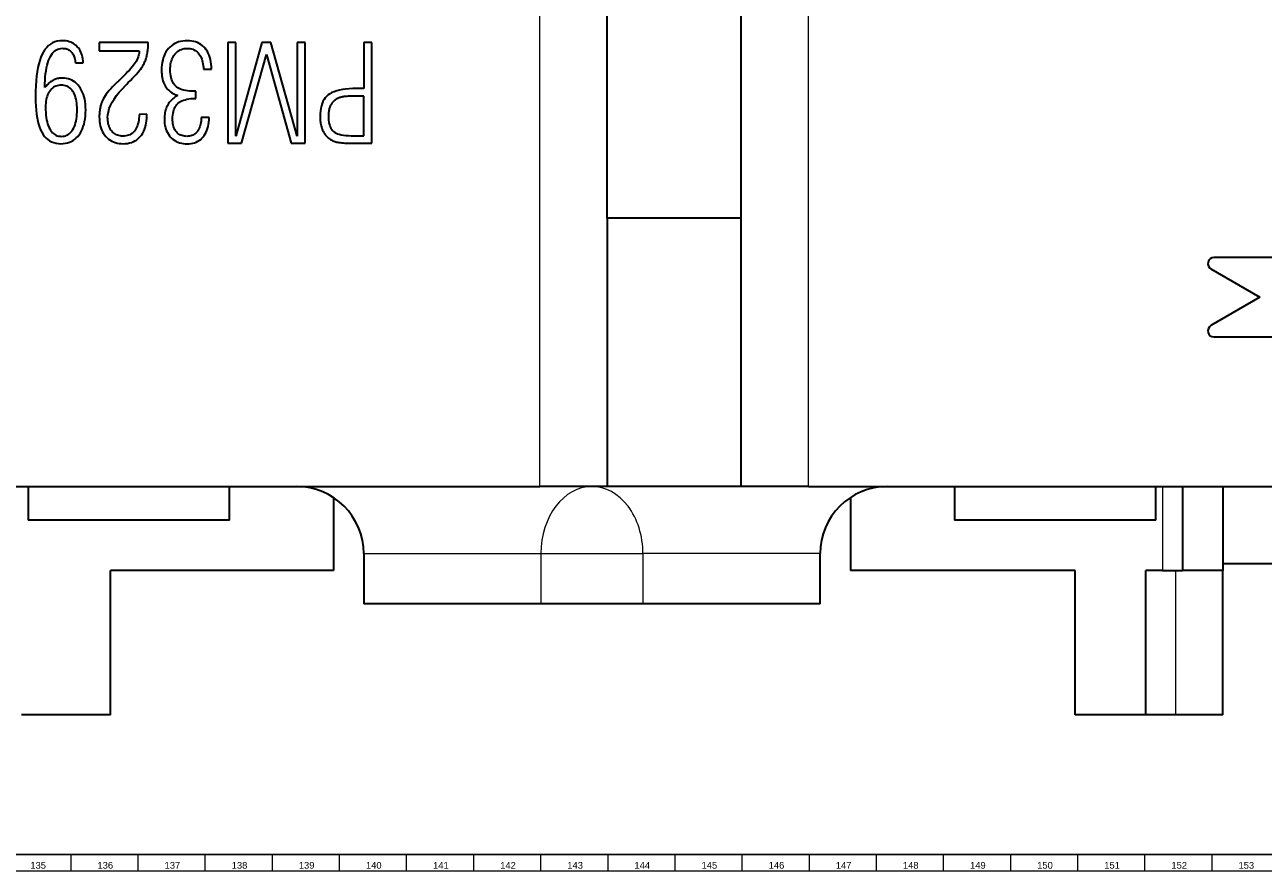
# Model space of a CAD drawing. Header units: millimetres. Extents: x -34 to 6620, y -230 to 4700.
# Tile 66 of 216: x 2696 to 3065, y 2 to 254. Entities that reach past the tile are written whole.
import ezdxf

# ---------------------------------------------------------------- set-up
doc = ezdxf.new("R2010")
doc.units = ezdxf.units.MM
doc.layers.add('1', color=7, linetype='Continuous', true_color=0xffffff)
doc.styles.add('Arial Unicode MS', font='Arial Unicode MS')

msp = doc.modelspace()

# ---------------------------------------------------------------- linework, layer by layer
at = {"layer": '1', "color": 92, "linetype": 'Continuous', "lineweight": 13}
for p, q in [((2849.811, 116.667), (2849.811, 356.667)), ((2929.811, 116.667), (2929.811, 356.667)), ((3035.311, 116.667), (3035.311, 91.667)), ((2797.311, 96.667), (2850.111, 96.667)), ((2850.111, 96.667), (2850.111, 81.667)), ((2850.111, 96.667), (2880.511, 96.667)), ((2880.511, 96.667), (2880.511, 81.667)), ((2933.311, 96.667), (2880.511, 96.667)), ((3039.311, 48.667), (3039.311, 91.667))]:
    msp.add_line(p, q, dxfattribs=at)
at = {"layer": '1', "color": 7, "linetype": 'Continuous', "lineweight": 35}
for p, q in [((2869.811, 196.667), (2869.811, 356.667)), ((2909.811, 196.667), (2909.811, 356.667)), ((2702.836, 247.58), (2702.336, 246.973)), ((2703.379, 248.107), (2702.836, 247.58)), ((2703.967, 248.552), (2703.379, 248.107)), ((2704.598, 248.917), (2703.967, 248.552)), ((2705.273, 249.2), (2704.598, 248.917)), ((2705.993, 249.403), (2705.273, 249.2)), ((2706.757, 249.524), (2705.993, 249.403)), ((2706.597, 247.184), (2707.069, 247.274)), ((2707.564, 249.565), (2706.757, 249.524)), ((2707.069, 247.274), (2707.564, 247.304)), ((2708.1, 249.547), (2707.564, 249.565)), ((2707.564, 247.304), (2707.888, 247.292)), ((2707.888, 247.292), (2708.2, 247.258)), ((2708.615, 249.493), (2708.1, 249.547)), ((2708.2, 247.258), (2708.499, 247.2)), ((2709.108, 249.404), (2708.615, 249.493)), ((2709.58, 249.28), (2709.108, 249.404)), ((2710.031, 249.12), (2709.58, 249.28)), ((2710.461, 248.924), (2710.031, 249.12)), ((2710.87, 248.693), (2710.461, 248.924)), ((2711.257, 248.426), (2710.87, 248.693)), ((2711.623, 248.123), (2711.257, 248.426)), ((2711.968, 247.785), (2711.623, 248.123)), ((2712.286, 247.417), (2711.968, 247.785)), ((2712.573, 247.025), (2712.286, 247.417)), ((2733.121, 248.994), (2718.436, 248.994)), ((2718.436, 248.994), (2718.436, 246.537)), ((2733.011, 247.043), (2733.047, 247.419)), ((2733.047, 247.419), (2733.077, 247.801)), ((2733.077, 247.801), (2733.099, 248.192)), ((2733.099, 248.192), (2733.114, 248.589)), ((2733.114, 248.589), (2733.121, 248.994)), ((2739.553, 247.67), (2739.127, 247.225)), ((2740.01, 248.067), (2739.553, 247.67)), ((2740.497, 248.418), (2740.01, 248.067)), ((2741.014, 248.722), (2740.497, 248.418)), ((2741.562, 248.98), (2741.014, 248.722)), ((2742.141, 249.19), (2741.562, 248.98)), ((2742.75, 249.354), (2742.141, 249.19)), ((2743.389, 249.471), (2742.75, 249.354)), ((2744.059, 249.541), (2743.389, 249.471)), ((2743.837, 247.195), (2744.269, 247.247)), ((2744.759, 249.565), (2744.059, 249.541)), ((2744.269, 247.247), (2744.72, 247.264)), ((2744.72, 247.264), (2745.155, 247.248)), ((2745.417, 249.542), (2744.759, 249.565)), ((2745.155, 247.248), (2745.571, 247.199)), ((2746.046, 249.474), (2745.417, 249.542)), ((2746.646, 249.362), (2746.046, 249.474)), ((2747.216, 249.204), (2746.646, 249.362)), ((2747.757, 249.002), (2747.216, 249.204)), ((2748.27, 248.754), (2747.757, 249.002)), ((2748.753, 248.462), (2748.27, 248.754)), ((2749.207, 248.124), (2748.753, 248.462)), ((2749.632, 247.741), (2749.207, 248.124)), ((2750.028, 247.314), (2749.632, 247.741)), ((2750.391, 246.846), (2750.028, 247.314)), ((2759.209, 248.994), (2756.791, 248.994)), ((2756.791, 248.994), (2756.791, 218.994)), ((2766.974, 248.994), (2759.209, 221.137)), ((2759.209, 221.137), (2759.209, 248.994)), ((2769.668, 248.994), (2766.974, 248.994)), ((2777.492, 221.137), (2769.668, 248.994)), ((2779.91, 248.994), (2777.492, 248.994)), ((2777.492, 248.994), (2777.492, 221.137)), ((2779.91, 218.994), (2779.91, 248.994)), ((2799.766, 248.994), (2797.348, 248.994)), ((2797.348, 248.994), (2797.348, 235.312)), ((2799.766, 218.994), (2799.766, 248.994)), ((2700.769, 243.711), (2700.477, 242.671)), ((2701.1, 244.659), (2700.769, 243.711)), ((2701.47, 245.515), (2701.1, 244.659)), ((2701.881, 246.284), (2701.47, 245.515)), ((2702.336, 246.973), (2701.881, 246.284)), ((2703.182, 242.998), (2703.414, 243.679)), ((2703.414, 243.679), (2703.672, 244.306)), ((2703.672, 244.306), (2703.955, 244.875)), ((2703.955, 244.875), (2704.261, 245.385)), ((2704.261, 245.385), (2704.592, 245.835)), ((2704.592, 245.835), (2704.946, 246.224)), ((2704.946, 246.224), (2705.323, 246.554)), ((2705.323, 246.554), (2705.724, 246.824)), ((2705.724, 246.824), (2706.149, 247.034)), ((2706.149, 247.034), (2706.597, 247.184)), ((2708.499, 247.2), (2708.786, 247.12)), ((2708.786, 247.12), (2709.061, 247.016)), ((2709.061, 247.016), (2709.323, 246.89)), ((2709.323, 246.89), (2709.573, 246.74)), ((2709.573, 246.74), (2709.81, 246.568)), ((2709.81, 246.568), (2710.035, 246.372)), ((2710.035, 246.372), (2710.248, 246.154)), ((2710.248, 246.154), (2710.445, 245.915)), ((2710.445, 245.915), (2710.624, 245.659)), ((2710.624, 245.659), (2710.785, 245.387)), ((2710.785, 245.387), (2710.927, 245.097)), ((2710.927, 245.097), (2711.051, 244.79)), ((2711.051, 244.79), (2711.157, 244.466)), ((2711.157, 244.466), (2711.245, 244.125)), ((2711.245, 244.125), (2711.314, 243.766)), ((2711.314, 243.766), (2711.365, 243.391)), ((2712.827, 246.607), (2712.573, 247.025)), ((2713.05, 246.165), (2712.827, 246.607)), ((2713.241, 245.699), (2713.05, 246.165)), ((2713.4, 245.208), (2713.241, 245.699)), ((2713.527, 244.692), (2713.4, 245.208)), ((2713.622, 244.152), (2713.527, 244.692)), ((2713.686, 243.588), (2713.622, 244.152)), ((2713.718, 242.998), (2713.686, 243.588)), ((2718.436, 246.537), (2730.428, 246.537)), ((2729.673, 243.744), (2729.477, 243.387)), ((2729.846, 244.099), (2729.673, 243.744)), ((2729.997, 244.453), (2729.846, 244.099)), ((2730.126, 244.805), (2729.997, 244.453)), ((2730.231, 245.155), (2730.126, 244.805)), ((2730.314, 245.503), (2730.231, 245.155)), ((2730.375, 245.849), (2730.314, 245.503)), ((2730.413, 246.194), (2730.375, 245.849)), ((2730.428, 246.537), (2730.413, 246.194)), ((2732.12, 243.38), (2732.239, 243.681)), ((2732.239, 243.681), (2732.35, 243.989)), ((2732.35, 243.989), (2732.454, 244.303)), ((2732.454, 244.303), (2732.549, 244.622)), ((2732.549, 244.622), (2732.638, 244.948)), ((2732.638, 244.948), (2732.718, 245.279)), ((2732.718, 245.279), (2732.791, 245.617)), ((2732.791, 245.617), (2732.857, 245.962)), ((2732.857, 245.962), (2732.915, 246.315)), ((2732.915, 246.315), (2732.967, 246.675)), ((2732.967, 246.675), (2733.011, 247.043)), ((2737.401, 243.795), (2737.258, 243.102)), ((2737.586, 244.453), (2737.401, 243.795)), ((2737.812, 245.077), (2737.586, 244.453)), ((2738.079, 245.666), (2737.812, 245.077)), ((2738.388, 246.22), (2738.079, 245.666)), ((2738.737, 246.74), (2738.388, 246.22)), ((2739.127, 247.225), (2738.737, 246.74)), ((2739.995, 243.509), (2740.147, 243.962)), ((2740.147, 243.962), (2740.327, 244.39)), ((2740.327, 244.39), (2740.535, 244.795)), ((2740.535, 244.795), (2740.771, 245.177)), ((2740.771, 245.177), (2741.034, 245.534)), ((2741.034, 245.534), (2741.32, 245.863)), ((2741.32, 245.863), (2741.625, 246.157)), ((2741.625, 246.157), (2741.948, 246.417)), ((2741.948, 246.417), (2742.289, 246.642)), ((2742.289, 246.642), (2742.649, 246.832)), ((2742.649, 246.832), (2743.026, 246.988)), ((2743.026, 246.988), (2743.422, 247.109)), ((2743.422, 247.109), (2743.837, 247.195)), ((2745.571, 247.199), (2745.968, 247.117)), ((2745.968, 247.117), (2746.346, 247.002)), ((2746.346, 247.002), (2746.706, 246.854)), ((2746.706, 246.854), (2747.046, 246.673)), ((2747.046, 246.673), (2747.368, 246.46)), ((2747.368, 246.46), (2747.671, 246.214)), ((2747.671, 246.214), (2747.954, 245.935)), ((2747.954, 245.935), (2748.219, 245.623)), ((2748.219, 245.623), (2748.463, 245.282)), ((2748.463, 245.282), (2748.682, 244.916)), ((2748.682, 244.916), (2748.876, 244.524)), ((2748.876, 244.524), (2749.047, 244.107)), ((2749.047, 244.107), (2749.193, 243.664)), ((2749.193, 243.664), (2749.314, 243.197)), ((2750.716, 246.344), (2750.391, 246.846)), ((2751.004, 245.806), (2750.716, 246.344)), ((2751.255, 245.234), (2751.004, 245.806)), ((2751.468, 244.628), (2751.255, 245.234)), ((2751.644, 243.986), (2751.468, 244.628)), ((2751.783, 243.31), (2751.644, 243.986)), ((2760.939, 218.994), (2768.351, 245.495)), ((2768.351, 245.495), (2775.723, 218.994)), ((2700.01, 240.315), (2699.835, 238.999)), ((2700.224, 241.539), (2700.01, 240.315)), ((2700.477, 242.671), (2700.224, 241.539)), ((2702.518, 239.735), (2702.644, 240.632)), ((2702.644, 240.632), (2702.797, 241.475)), ((2702.797, 241.475), (2702.976, 242.264)), ((2702.976, 242.264), (2703.182, 242.998)), ((2711.365, 243.391), (2711.398, 242.998)), ((2711.398, 242.998), (2713.718, 242.998)), ((2726.969, 240.257), (2726.41, 239.676)), ((2727.477, 240.804), (2726.969, 240.257)), ((2727.934, 241.317), (2727.477, 240.804)), ((2728.341, 241.795), (2727.934, 241.317)), ((2728.697, 242.24), (2728.341, 241.795)), ((2729.003, 242.651), (2728.697, 242.24)), ((2729.258, 243.028), (2729.003, 242.651)), ((2729.477, 243.387), (2729.258, 243.028)), ((2729.52, 239.538), (2729.986, 240.069)), ((2729.986, 240.069), (2730.401, 240.568)), ((2730.401, 240.568), (2730.767, 241.033)), ((2730.767, 241.033), (2731.084, 241.466)), ((2731.084, 241.466), (2731.351, 241.865)), ((2731.351, 241.865), (2731.568, 242.232)), ((2731.568, 242.232), (2731.718, 242.51)), ((2731.718, 242.51), (2731.859, 242.794)), ((2731.859, 242.794), (2731.994, 243.084)), ((2731.994, 243.084), (2732.12, 243.38)), ((2737.093, 241.613), (2737.073, 240.816)), ((2737.073, 240.816), (2737.084, 240.222)), ((2737.084, 240.222), (2737.12, 239.652)), ((2737.155, 242.375), (2737.093, 241.613)), ((2737.258, 243.102), (2737.155, 242.375)), ((2739.648, 240.895), (2739.662, 241.465)), ((2739.663, 240.259), (2739.648, 240.895)), ((2739.662, 241.465), (2739.703, 242.011)), ((2739.71, 239.658), (2739.663, 240.259)), ((2739.703, 242.011), (2739.773, 242.534)), ((2739.773, 242.534), (2739.87, 243.034)), ((2739.87, 243.034), (2739.995, 243.509)), ((2749.314, 243.197), (2749.411, 242.703)), ((2749.411, 242.703), (2749.484, 242.185)), ((2749.484, 242.185), (2749.532, 241.641)), ((2749.532, 241.641), (2749.556, 241.072)), ((2749.556, 241.072), (2751.974, 241.072)), ((2751.884, 242.598), (2751.783, 243.31)), ((2751.948, 241.853), (2751.884, 242.598)), ((2751.974, 241.072), (2751.948, 241.853)), ((2699.699, 237.591), (2699.601, 236.091)), ((2699.835, 238.999), (2699.699, 237.591)), ((2702.276, 235.606), (2702.297, 236.72)), ((2702.297, 236.72), (2702.344, 237.779)), ((2702.344, 237.779), (2702.418, 238.784)), ((2702.418, 238.784), (2702.518, 239.735)), ((2702.992, 236.41), (2702.751, 236.158)), ((2703.234, 236.648), (2702.992, 236.41)), ((2703.477, 236.87), (2703.234, 236.648)), ((2703.723, 237.076), (2703.477, 236.87)), ((2703.971, 237.267), (2703.723, 237.076)), ((2704.22, 237.443), (2703.971, 237.267)), ((2704.471, 237.604), (2704.22, 237.443)), ((2704.723, 237.749), (2704.471, 237.604)), ((2704.979, 237.88), (2704.723, 237.749)), ((2705.24, 237.997), (2704.979, 237.88)), ((2705.505, 238.1), (2705.24, 237.997)), ((2705.774, 238.19), (2705.505, 238.1)), ((2706.048, 238.265), (2705.774, 238.19)), ((2706.335, 236.245), (2705.946, 236.158)), ((2706.326, 238.327), (2706.048, 238.265)), ((2706.609, 238.375), (2706.326, 238.327)), ((2706.744, 236.297), (2706.335, 236.245)), ((2706.897, 238.41), (2706.609, 238.375)), ((2707.171, 236.314), (2706.744, 236.297)), ((2707.189, 238.431), (2706.897, 238.41)), ((2707.62, 236.295), (2707.171, 236.314)), ((2707.486, 238.437), (2707.189, 238.431)), ((2708.11, 238.412), (2707.486, 238.437)), ((2708.047, 236.239), (2707.62, 236.295)), ((2708.453, 236.145), (2708.047, 236.239)), ((2708.708, 238.335), (2708.11, 238.412)), ((2709.281, 238.207), (2708.708, 238.335)), ((2709.827, 238.027), (2709.281, 238.207)), ((2710.348, 237.796), (2709.827, 238.027)), ((2710.844, 237.514), (2710.348, 237.796)), ((2711.313, 237.18), (2710.844, 237.514)), ((2711.757, 236.795), (2711.313, 237.18)), ((2712.175, 236.359), (2711.757, 236.795)), ((2712.567, 235.872), (2712.175, 236.359)), ((2723.039, 236.385), (2722.458, 235.803)), ((2723.665, 236.983), (2723.039, 236.385)), ((2723.765, 237.079), (2723.665, 236.983)), ((2723.859, 237.17), (2723.765, 237.079)), ((2723.949, 237.256), (2723.859, 237.17)), ((2724.033, 237.338), (2723.949, 237.256)), ((2724.112, 237.415), (2724.033, 237.338)), ((2724.186, 237.487), (2724.112, 237.415)), ((2724.255, 237.555), (2724.186, 237.487)), ((2724.319, 237.618), (2724.255, 237.555)), ((2724.378, 237.676), (2724.319, 237.618)), ((2724.432, 237.73), (2724.378, 237.676)), ((2725.142, 238.413), (2724.432, 237.73)), ((2725.801, 239.061), (2725.142, 238.413)), ((2725.406, 235.264), (2726.437, 236.334)), ((2726.41, 239.676), (2725.801, 239.061)), ((2726.437, 236.334), (2726.693, 236.589)), ((2726.693, 236.589), (2727.164, 237.081)), ((2727.164, 237.081), (2727.828, 237.745)), ((2727.828, 237.745), (2728.441, 238.375)), ((2728.441, 238.375), (2729.006, 238.973)), ((2729.006, 238.973), (2729.52, 239.538)), ((2737.12, 239.652), (2737.179, 239.104)), ((2737.179, 239.104), (2737.261, 238.58)), ((2737.261, 238.58), (2737.368, 238.079)), ((2737.368, 238.079), (2737.497, 237.601)), ((2737.497, 237.601), (2737.651, 237.146)), ((2737.651, 237.146), (2737.828, 236.714)), ((2737.828, 236.714), (2738.028, 236.306)), ((2738.028, 236.306), (2738.252, 235.921)), ((2739.787, 239.092), (2739.71, 239.658)), ((2739.895, 238.559), (2739.787, 239.092)), ((2740.034, 238.061), (2739.895, 238.559)), ((2740.204, 237.598), (2740.034, 238.061)), ((2740.404, 237.169), (2740.204, 237.598)), ((2740.636, 236.774), (2740.404, 237.169)), ((2740.898, 236.414), (2740.636, 236.774)), ((2741.191, 236.088), (2740.898, 236.414)), ((2699.543, 234.499), (2699.524, 232.815)), ((2699.524, 232.815), (2699.542, 231.421)), ((2699.601, 236.091), (2699.543, 234.499)), ((2702.513, 235.89), (2702.276, 235.606)), ((2702.751, 236.158), (2702.513, 235.89)), ((2702.804, 232.498), (2702.692, 232.002)), ((2702.941, 232.967), (2702.804, 232.498)), ((2703.104, 233.409), (2702.941, 232.967)), ((2703.291, 233.825), (2703.104, 233.409)), ((2703.503, 234.213), (2703.291, 233.825)), ((2703.74, 234.574), (2703.503, 234.213)), ((2703.999, 234.905), (2703.74, 234.574)), ((2704.277, 235.201), (2703.999, 234.905)), ((2704.574, 235.462), (2704.277, 235.201)), ((2704.889, 235.688), (2704.574, 235.462)), ((2705.222, 235.879), (2704.889, 235.688)), ((2705.575, 236.036), (2705.222, 235.879)), ((2705.946, 236.158), (2705.575, 236.036)), ((2708.837, 236.014), (2708.453, 236.145)), ((2709.198, 235.845), (2708.837, 236.014)), ((2709.538, 235.638), (2709.198, 235.845)), ((2709.857, 235.394), (2709.538, 235.638)), ((2710.153, 235.113), (2709.857, 235.394)), ((2710.427, 234.793), (2710.153, 235.113)), ((2710.68, 234.437), (2710.427, 234.793)), ((2710.91, 234.044), (2710.68, 234.437)), ((2711.115, 233.618), (2710.91, 234.044)), ((2711.297, 233.157), (2711.115, 233.618)), ((2711.454, 232.663), (2711.297, 233.157)), ((2711.587, 232.134), (2711.454, 232.663)), ((2712.928, 235.341), (2712.567, 235.872)), ((2713.25, 234.774), (2712.928, 235.341)), ((2713.535, 234.171), (2713.25, 234.774)), ((2713.782, 233.532), (2713.535, 234.171)), ((2713.99, 232.857), (2713.782, 233.532)), ((2714.161, 232.146), (2713.99, 232.857)), ((2719.922, 232.642), (2719.658, 232.17)), ((2720.232, 233.129), (2719.922, 232.642)), ((2720.586, 233.633), (2720.232, 233.129)), ((2720.987, 234.152), (2720.586, 233.633)), ((2721.432, 234.686), (2720.987, 234.152)), ((2721.922, 235.237), (2721.432, 234.686)), ((2722.458, 235.803), (2721.922, 235.237)), ((2722.964, 232.188), (2723.67, 233.191)), ((2723.67, 233.191), (2724.484, 234.216)), ((2724.484, 234.216), (2725.406, 235.264)), ((2738.252, 235.921), (2738.501, 235.558)), ((2738.501, 235.558), (2738.776, 235.215)), ((2738.776, 235.215), (2739.077, 234.892)), ((2739.077, 234.892), (2739.403, 234.59)), ((2739.403, 234.59), (2739.756, 234.309)), ((2739.756, 234.309), (2740.135, 234.048)), ((2740.135, 234.048), (2740.539, 233.807)), ((2740.815, 232.565), (2740.489, 232.316)), ((2740.539, 233.807), (2740.97, 233.587)), ((2741.161, 232.796), (2740.815, 232.565)), ((2740.97, 233.587), (2741.426, 233.387)), ((2741.525, 233.011), (2741.161, 232.796)), ((2741.517, 235.795), (2741.191, 236.088)), ((2741.426, 233.387), (2741.909, 233.208)), ((2741.877, 235.533), (2741.517, 235.795)), ((2741.909, 233.208), (2741.525, 233.011)), ((2742.272, 235.301), (2741.877, 235.533)), ((2742.701, 235.1), (2742.272, 235.301)), ((2743.165, 234.931), (2742.701, 235.1)), ((2743.662, 234.792), (2743.165, 234.931)), ((2744.195, 234.684), (2743.662, 234.792)), ((2744.761, 234.607), (2744.195, 234.684)), ((2745.363, 234.56), (2744.761, 234.607)), ((2745.998, 234.545), (2745.363, 234.56)), ((2746.098, 234.545), (2745.998, 234.545)), ((2746.193, 234.545), (2746.098, 234.545)), ((2746.283, 234.546), (2746.193, 234.545)), ((2746.368, 234.546), (2746.283, 234.546)), ((2746.448, 234.547), (2746.368, 234.546)), ((2746.523, 234.548), (2746.448, 234.547)), ((2746.593, 234.55), (2746.523, 234.548)), ((2746.659, 234.551), (2746.593, 234.55)), ((2746.719, 234.553), (2746.659, 234.551)), ((2746.775, 234.555), (2746.719, 234.553)), ((2746.827, 234.557), (2746.775, 234.555)), ((2746.879, 234.558), (2746.827, 234.557)), ((2746.929, 234.56), (2746.879, 234.558)), ((2746.979, 234.561), (2746.929, 234.56)), ((2747.028, 234.562), (2746.979, 234.561)), ((2747.075, 234.563), (2747.028, 234.562)), ((2747.122, 234.564), (2747.075, 234.563)), ((2747.168, 234.564), (2747.122, 234.564)), ((2747.212, 234.564), (2747.168, 234.564)), ((2747.256, 234.565), (2747.212, 234.564)), ((2747.256, 232.363), (2747.256, 234.565)), ((2785.848, 232.522), (2785.484, 232.005)), ((2786.261, 232.985), (2785.848, 232.522)), ((2786.722, 233.395), (2786.261, 232.985)), ((2787.244, 233.759), (2786.722, 233.395)), ((2787.84, 234.085), (2787.244, 233.759)), ((2788.509, 234.372), (2787.84, 234.085)), ((2789.251, 234.622), (2788.509, 234.372)), ((2790.067, 234.832), (2789.251, 234.622)), ((2790.018, 232.54), (2789.833, 232.466)), ((2790.207, 232.607), (2790.018, 232.54)), ((2790.956, 235.005), (2790.067, 234.832)), ((2790.401, 232.669), (2790.207, 232.607)), ((2790.599, 232.725), (2790.401, 232.669)), ((2790.801, 232.776), (2790.599, 232.725)), ((2791.014, 232.82), (2790.801, 232.776)), ((2791.918, 235.139), (2790.956, 235.005)), ((2791.243, 232.86), (2791.014, 232.82)), ((2791.489, 232.896), (2791.243, 232.86)), ((2791.751, 232.927), (2791.489, 232.896)), ((2792.03, 232.952), (2791.751, 232.927)), ((2792.953, 235.235), (2791.918, 235.139)), ((2792.325, 232.974), (2792.03, 232.952)), ((2792.637, 232.99), (2792.325, 232.974)), ((2792.965, 233.002), (2792.637, 232.99)), ((2794.062, 235.292), (2792.953, 235.235)), ((2793.31, 233.009), (2792.965, 233.002)), ((2793.672, 233.011), (2793.31, 233.009)), ((2797.348, 233.011), (2793.672, 233.011)), ((2795.244, 235.312), (2794.062, 235.292)), ((2797.348, 235.312), (2795.244, 235.312)), ((2797.348, 221.216), (2797.348, 233.011)), ((2699.542, 231.421), (2699.597, 230.103)), ((2699.597, 230.103), (2699.689, 228.86)), ((2699.689, 228.86), (2699.818, 227.692)), ((2702.505, 230.352), (2702.492, 229.748)), ((2702.492, 229.748), (2702.504, 228.923)), ((2702.504, 228.923), (2702.542, 228.137)), ((2702.542, 230.929), (2702.505, 230.352)), ((2702.604, 231.479), (2702.542, 230.929)), ((2702.692, 232.002), (2702.604, 231.479)), ((2711.696, 231.572), (2711.587, 232.134)), ((2711.78, 230.975), (2711.696, 231.572)), ((2711.841, 230.344), (2711.78, 230.975)), ((2711.877, 229.68), (2711.841, 230.344)), ((2711.889, 228.981), (2711.877, 229.68)), ((2711.877, 228.243), (2711.889, 228.981)), ((2714.294, 231.399), (2714.161, 232.146)), ((2714.389, 230.616), (2714.294, 231.399)), ((2714.446, 229.797), (2714.389, 230.616)), ((2714.445, 228.012), (2714.465, 228.942)), ((2714.465, 228.942), (2714.446, 229.797)), ((2718.665, 228.953), (2718.63, 228.699)), ((2718.705, 229.204), (2718.665, 228.953)), ((2718.75, 229.453), (2718.705, 229.204)), ((2718.8, 229.699), (2718.75, 229.453)), ((2718.853, 229.94), (2718.8, 229.699)), ((2718.911, 230.177), (2718.853, 229.94)), ((2718.974, 230.409), (2718.911, 230.177)), ((2719.04, 230.638), (2718.974, 230.409)), ((2719.111, 230.862), (2719.04, 230.638)), ((2719.187, 231.081), (2719.111, 230.862)), ((2719.266, 231.296), (2719.187, 231.081)), ((2719.35, 231.507), (2719.266, 231.296)), ((2719.438, 231.714), (2719.35, 231.507)), ((2719.658, 232.17), (2719.438, 231.714)), ((2721.228, 228.401), (2721.499, 229.314)), ((2721.499, 229.314), (2721.879, 230.25)), ((2721.879, 230.25), (2722.368, 231.208)), ((2722.368, 231.208), (2722.964, 232.188)), ((2738.283, 228.915), (2738.171, 228.492)), ((2738.414, 229.323), (2738.283, 228.915)), ((2738.566, 229.718), (2738.414, 229.323)), ((2738.738, 230.099), (2738.566, 229.718)), ((2738.93, 230.466), (2738.738, 230.099)), ((2739.143, 230.817), (2738.93, 230.466)), ((2739.374, 231.151), (2739.143, 230.817)), ((2739.624, 231.468), (2739.374, 231.151)), ((2739.893, 231.768), (2739.624, 231.468)), ((2740.181, 232.051), (2739.893, 231.768)), ((2740.489, 232.316), (2740.181, 232.051)), ((2740.597, 228.46), (2740.744, 228.947)), ((2740.744, 228.947), (2740.924, 229.4)), ((2740.924, 229.4), (2741.136, 229.818)), ((2741.136, 229.818), (2741.38, 230.203)), ((2741.38, 230.203), (2741.658, 230.553)), ((2741.658, 230.553), (2741.968, 230.869)), ((2741.968, 230.869), (2742.313, 231.152)), ((2742.313, 231.152), (2742.695, 231.406)), ((2742.695, 231.406), (2743.115, 231.631)), ((2743.115, 231.631), (2743.572, 231.825)), ((2743.572, 231.825), (2744.066, 231.989)), ((2744.066, 231.989), (2744.598, 232.124)), ((2744.598, 232.124), (2745.167, 232.228)), ((2745.167, 232.228), (2745.774, 232.303)), ((2745.774, 232.303), (2746.418, 232.348)), ((2746.418, 232.348), (2747.099, 232.363)), ((2747.099, 232.363), (2747.256, 232.363)), ((2784.513, 229.406), (2784.391, 228.623)), ((2784.683, 230.136), (2784.513, 229.406)), ((2784.901, 230.812), (2784.683, 230.136)), ((2785.168, 231.435), (2784.901, 230.812)), ((2785.484, 232.005), (2785.168, 231.435)), ((2786.986, 229.038), (2786.926, 228.748)), ((2787.056, 229.318), (2786.986, 229.038)), ((2787.137, 229.587), (2787.056, 229.318)), ((2787.229, 229.845), (2787.137, 229.587)), ((2787.332, 230.092), (2787.229, 229.845)), ((2787.445, 230.329), (2787.332, 230.092)), ((2787.57, 230.556), (2787.445, 230.329)), ((2787.706, 230.772), (2787.57, 230.556)), ((2787.854, 230.979), (2787.706, 230.772)), ((2788.012, 231.176), (2787.854, 230.979)), ((2788.182, 231.362), (2788.012, 231.176)), ((2788.363, 231.539), (2788.182, 231.362)), ((2788.555, 231.706), (2788.363, 231.539)), ((2788.759, 231.862), (2788.555, 231.706)), ((2788.973, 232.009), (2788.759, 231.862)), ((2789.136, 232.112), (2788.973, 232.009)), ((2789.304, 232.209), (2789.136, 232.112)), ((2789.476, 232.301), (2789.304, 232.209)), ((2789.653, 232.386), (2789.476, 232.301)), ((2789.833, 232.466), (2789.653, 232.386)), ((2699.818, 227.692), (2699.983, 226.6)), ((2699.983, 226.6), (2700.185, 225.583)), ((2700.185, 225.583), (2700.424, 224.641)), ((2702.542, 228.137), (2702.604, 227.392)), ((2702.604, 227.392), (2702.69, 226.686)), ((2702.69, 226.686), (2702.802, 226.02)), ((2702.802, 226.02), (2702.938, 225.394)), ((2702.938, 225.394), (2703.099, 224.808)), ((2711.454, 225.064), (2711.587, 225.632)), ((2711.587, 225.632), (2711.696, 226.234)), ((2711.696, 226.234), (2711.78, 226.87)), ((2711.78, 226.87), (2711.841, 227.54)), ((2711.841, 227.54), (2711.877, 228.243)), ((2713.976, 224.71), (2714.152, 225.473)), ((2714.152, 225.473), (2714.289, 226.277)), ((2714.289, 226.277), (2714.386, 227.123)), ((2714.386, 227.123), (2714.445, 228.012)), ((2718.517, 227.128), (2718.514, 226.858)), ((2718.514, 226.858), (2718.534, 226.134)), ((2718.524, 227.396), (2718.517, 227.128)), ((2718.536, 227.661), (2718.524, 227.396)), ((2718.534, 226.134), (2718.592, 225.442)), ((2718.552, 227.924), (2718.536, 227.661)), ((2718.573, 228.185), (2718.552, 227.924)), ((2718.599, 228.443), (2718.573, 228.185)), ((2718.592, 225.442), (2718.689, 224.78)), ((2718.63, 228.699), (2718.599, 228.443)), ((2721.011, 226.642), (2721.065, 227.51)), ((2721.023, 226.145), (2721.011, 226.642)), ((2721.059, 225.67), (2721.023, 226.145)), ((2721.12, 225.215), (2721.059, 225.67)), ((2721.065, 227.51), (2721.228, 228.401)), ((2721.205, 224.781), (2721.12, 225.215)), ((2730.156, 225.271), (2730.04, 224.769)), ((2730.249, 225.806), (2730.156, 225.271)), ((2730.319, 226.373), (2730.249, 225.806)), ((2730.365, 226.973), (2730.319, 226.373)), ((2730.389, 227.605), (2730.365, 226.973)), ((2732.689, 227.625), (2730.389, 227.605)), ((2732.521, 225.008), (2732.614, 225.697)), ((2732.614, 225.697), (2732.67, 226.418)), ((2732.67, 226.418), (2732.689, 227.173)), ((2732.689, 227.173), (2732.689, 227.625)), ((2737.928, 226.662), (2737.918, 226.17)), ((2737.918, 226.17), (2737.937, 225.519)), ((2737.959, 227.141), (2737.928, 226.662)), ((2737.937, 225.519), (2737.992, 224.894)), ((2738.009, 227.605), (2737.959, 227.141)), ((2738.08, 228.056), (2738.009, 227.605)), ((2738.171, 228.492), (2738.08, 228.056)), ((2740.336, 226.17), (2740.352, 226.794)), ((2740.348, 225.697), (2740.336, 226.17)), ((2740.382, 225.246), (2740.348, 225.697)), ((2740.352, 226.794), (2740.401, 227.383)), ((2740.439, 224.816), (2740.382, 225.246)), ((2740.401, 227.383), (2740.483, 227.939)), ((2740.483, 227.939), (2740.597, 228.46)), ((2748.768, 225.128), (2748.691, 224.684)), ((2748.824, 225.596), (2748.768, 225.128)), ((2748.857, 226.087), (2748.824, 225.596)), ((2748.868, 226.603), (2748.857, 226.087)), ((2751.286, 226.72), (2748.868, 226.72)), ((2748.868, 226.72), (2748.868, 226.603)), ((2751.081, 224.62), (2751.182, 225.286)), ((2751.182, 225.286), (2751.25, 225.986)), ((2751.25, 225.986), (2751.286, 226.72)), ((2784.318, 227.787), (2784.294, 226.897)), ((2784.294, 226.897), (2784.3, 226.489)), ((2784.3, 226.489), (2784.319, 226.091)), ((2784.391, 228.623), (2784.318, 227.787)), ((2784.319, 226.091), (2784.35, 225.701)), ((2784.35, 225.701), (2784.393, 225.322)), ((2784.393, 225.322), (2784.449, 224.951)), ((2786.796, 227.478), (2786.791, 227.133)), ((2786.791, 227.133), (2786.806, 226.482)), ((2786.813, 227.812), (2786.796, 227.478)), ((2786.806, 226.482), (2786.852, 225.872)), ((2786.84, 228.134), (2786.813, 227.812)), ((2786.877, 228.447), (2786.84, 228.134)), ((2786.852, 225.872), (2786.929, 225.304)), ((2786.926, 228.748), (2786.877, 228.447)), ((2786.929, 225.304), (2787.036, 224.777)), ((2700.424, 224.641), (2700.7, 223.775)), ((2700.7, 223.775), (2701.012, 222.984)), ((2701.012, 222.984), (2701.362, 222.268)), ((2701.362, 222.268), (2701.75, 221.623)), ((2701.75, 221.623), (2702.179, 221.047)), ((2703.099, 224.808), (2703.285, 224.262)), ((2703.285, 224.262), (2703.495, 223.756)), ((2703.495, 223.756), (2703.731, 223.29)), ((2703.731, 223.29), (2703.989, 222.866)), ((2703.989, 222.866), (2704.269, 222.487)), ((2704.269, 222.487), (2704.571, 222.152)), ((2704.571, 222.152), (2704.894, 221.862)), ((2704.894, 221.862), (2705.239, 221.616)), ((2705.239, 221.616), (2705.606, 221.416)), ((2705.606, 221.416), (2705.994, 221.259)), ((2708.879, 221.39), (2709.228, 221.577)), ((2709.228, 221.577), (2709.557, 221.805)), ((2709.557, 221.805), (2709.867, 222.075)), ((2709.867, 222.075), (2710.158, 222.386)), ((2710.158, 222.386), (2710.429, 222.739)), ((2710.429, 222.739), (2710.68, 223.133)), ((2710.68, 223.133), (2710.91, 223.564)), ((2710.91, 223.564), (2711.115, 224.03)), ((2711.115, 224.03), (2711.297, 224.53)), ((2711.297, 224.53), (2711.454, 225.064)), ((2712.102, 221.026), (2712.508, 221.53)), ((2712.508, 221.53), (2712.88, 222.082)), ((2712.88, 222.082), (2713.213, 222.676)), ((2713.213, 222.676), (2713.506, 223.312)), ((2713.506, 223.312), (2713.76, 223.99)), ((2713.76, 223.99), (2713.976, 224.71)), ((2718.689, 224.78), (2718.824, 224.15)), ((2718.824, 224.15), (2718.998, 223.55)), ((2718.998, 223.55), (2719.211, 222.982)), ((2719.211, 222.982), (2719.463, 222.445)), ((2719.463, 222.445), (2719.754, 221.939)), ((2719.754, 221.939), (2720.083, 221.463)), ((2720.083, 221.463), (2720.451, 221.019)), ((2721.313, 224.369), (2721.205, 224.781)), ((2721.446, 223.977), (2721.313, 224.369)), ((2721.604, 223.607), (2721.446, 223.977)), ((2721.785, 223.257), (2721.604, 223.607)), ((2721.99, 222.929), (2721.785, 223.257)), ((2722.22, 222.622), (2721.99, 222.929)), ((2722.47, 222.34), (2722.22, 222.622)), ((2722.737, 222.087), (2722.47, 222.34)), ((2723.021, 221.865), (2722.737, 222.087)), ((2723.321, 221.672), (2723.021, 221.865)), ((2723.638, 221.508), (2723.321, 221.672)), ((2723.972, 221.375), (2723.638, 221.508)), ((2727.592, 221.54), (2727.216, 221.395)), ((2727.944, 221.718), (2727.592, 221.54)), ((2728.271, 221.927), (2727.944, 221.718)), ((2728.575, 222.169), (2728.271, 221.927)), ((2728.855, 222.443), (2728.575, 222.169)), ((2729.111, 222.749), (2728.855, 222.443)), ((2729.343, 223.088), (2729.111, 222.749)), ((2729.552, 223.459), (2729.343, 223.088)), ((2729.738, 223.863), (2729.552, 223.459)), ((2729.9, 224.3), (2729.738, 223.863)), ((2730.04, 224.769), (2729.9, 224.3)), ((2730.821, 221.098), (2731.176, 221.559)), ((2731.176, 221.559), (2731.493, 222.052)), ((2731.493, 222.052), (2731.774, 222.578)), ((2731.774, 222.578), (2732.016, 223.136)), ((2732.016, 223.136), (2732.222, 223.727)), ((2732.222, 223.727), (2732.39, 224.351)), ((2732.39, 224.351), (2732.521, 225.008)), ((2737.992, 224.894), (2738.085, 224.295)), ((2738.085, 224.295), (2738.215, 223.723)), ((2738.215, 223.723), (2738.382, 223.177)), ((2738.382, 223.177), (2738.587, 222.657)), ((2738.587, 222.657), (2738.828, 222.164)), ((2738.828, 222.164), (2739.107, 221.697)), ((2739.107, 221.697), (2739.423, 221.257)), ((2740.519, 224.407), (2740.439, 224.816)), ((2740.621, 224.02), (2740.519, 224.407)), ((2740.747, 223.654), (2740.621, 224.02)), ((2740.895, 223.31), (2740.747, 223.654)), ((2741.066, 222.987), (2740.895, 223.31)), ((2741.26, 222.685), (2741.066, 222.987)), ((2741.476, 222.405), (2741.26, 222.685)), ((2741.713, 222.149), (2741.476, 222.405)), ((2741.968, 221.92), (2741.713, 222.149)), ((2742.24, 221.718), (2741.968, 221.92)), ((2742.53, 221.543), (2742.24, 221.718)), ((2742.838, 221.395), (2742.53, 221.543)), ((2746.423, 221.422), (2746.103, 221.291)), ((2746.726, 221.582), (2746.423, 221.422)), ((2747.011, 221.771), (2746.726, 221.582)), ((2747.277, 221.99), (2747.011, 221.771)), ((2747.526, 222.237), (2747.277, 221.99)), ((2747.757, 222.513), (2747.526, 222.237)), ((2747.969, 222.816), (2747.757, 222.513)), ((2748.157, 223.143), (2747.969, 222.816)), ((2748.324, 223.492), (2748.157, 223.143)), ((2748.468, 223.866), (2748.324, 223.492)), ((2748.591, 224.263), (2748.468, 223.866)), ((2748.691, 224.684), (2748.591, 224.263)), ((2749.796, 221.331), (2750.091, 221.795)), ((2750.091, 221.795), (2750.354, 222.292)), ((2750.354, 222.292), (2750.584, 222.823)), ((2750.584, 222.823), (2750.783, 223.388)), ((2750.783, 223.388), (2750.948, 223.987)), ((2750.948, 223.987), (2751.081, 224.62)), ((2784.449, 224.951), (2784.517, 224.59)), ((2784.517, 224.59), (2784.598, 224.239)), ((2784.598, 224.239), (2784.691, 223.897)), ((2784.691, 223.897), (2784.796, 223.564)), ((2784.796, 223.564), (2784.913, 223.241)), ((2784.913, 223.241), (2785.043, 222.928)), ((2785.043, 222.928), (2785.184, 222.627)), ((2785.184, 222.627), (2785.335, 222.338)), ((2785.335, 222.338), (2785.499, 222.061)), ((2785.499, 222.061), (2785.673, 221.796)), ((2785.673, 221.796), (2785.858, 221.542)), ((2785.858, 221.542), (2786.055, 221.3)), ((2787.036, 224.777), (2787.174, 224.293)), ((2787.174, 224.293), (2787.343, 223.849)), ((2787.343, 223.849), (2787.542, 223.448)), ((2787.542, 223.448), (2787.772, 223.088)), ((2787.772, 223.088), (2788.033, 222.77)), ((2788.033, 222.77), (2788.324, 222.494)), ((2788.324, 222.494), (2788.661, 222.251)), ((2788.661, 222.251), (2789.06, 222.034)), ((2789.06, 222.034), (2789.519, 221.842)), ((2789.519, 221.842), (2790.039, 221.676)), ((2790.039, 221.676), (2790.62, 221.535)), ((2790.62, 221.535), (2791.261, 221.42)), ((2791.261, 221.42), (2791.964, 221.331)), ((2702.179, 221.047), (2702.649, 220.538)), ((2702.649, 220.538), (2703.161, 220.097)), ((2703.161, 220.097), (2703.713, 219.724)), ((2703.713, 219.724), (2704.307, 219.419)), ((2704.307, 219.419), (2704.942, 219.182)), ((2704.942, 219.182), (2705.618, 219.012)), ((2705.618, 219.012), (2706.334, 218.91)), ((2705.994, 221.259), (2706.404, 221.148)), ((2706.334, 218.91), (2707.092, 218.876)), ((2706.404, 221.148), (2706.836, 221.081)), ((2706.836, 221.081), (2707.289, 221.059)), ((2707.092, 218.876), (2707.769, 218.903)), ((2707.289, 221.059), (2707.716, 221.079)), ((2707.716, 221.079), (2708.123, 221.142)), ((2707.769, 218.903), (2708.416, 218.983)), ((2708.123, 221.142), (2708.511, 221.245)), ((2708.416, 218.983), (2709.033, 219.115)), ((2708.511, 221.245), (2708.879, 221.39)), ((2709.033, 219.115), (2709.62, 219.301)), ((2709.62, 219.301), (2710.176, 219.54)), ((2710.176, 219.54), (2710.703, 219.832)), ((2710.703, 219.832), (2711.199, 220.177)), ((2711.199, 220.177), (2711.666, 220.575)), ((2711.666, 220.575), (2712.102, 221.026)), ((2720.451, 221.019), (2720.852, 220.612)), ((2720.852, 220.612), (2721.282, 220.248)), ((2721.282, 220.248), (2721.739, 219.926)), ((2721.739, 219.926), (2722.225, 219.648)), ((2722.225, 219.648), (2722.739, 219.412)), ((2722.739, 219.412), (2723.281, 219.219)), ((2723.281, 219.219), (2723.851, 219.069)), ((2723.851, 219.069), (2724.449, 218.962)), ((2724.322, 221.271), (2723.972, 221.375)), ((2724.689, 221.197), (2724.322, 221.271)), ((2724.449, 218.962), (2725.075, 218.898)), ((2725.073, 221.152), (2724.689, 221.197)), ((2725.474, 221.137), (2725.073, 221.152)), ((2725.075, 218.898), (2725.729, 218.876)), ((2725.945, 221.153), (2725.474, 221.137)), ((2725.729, 218.876), (2726.361, 218.899)), ((2726.393, 221.202), (2725.945, 221.153)), ((2726.361, 218.899), (2726.965, 218.965)), ((2726.817, 221.282), (2726.393, 221.202)), ((2727.216, 221.395), (2726.817, 221.282)), ((2726.965, 218.965), (2727.542, 219.076)), ((2727.542, 219.076), (2728.092, 219.232)), ((2728.092, 219.232), (2728.614, 219.432)), ((2728.614, 219.432), (2729.11, 219.676)), ((2729.11, 219.676), (2729.578, 219.965)), ((2729.578, 219.965), (2730.02, 220.298)), ((2730.02, 220.298), (2730.434, 220.676)), ((2730.434, 220.676), (2730.821, 221.098)), ((2739.423, 221.257), (2739.776, 220.842)), ((2739.776, 220.842), (2740.16, 220.461)), ((2740.16, 220.461), (2740.568, 220.12)), ((2740.568, 220.12), (2741.001, 219.82)), ((2741.001, 219.82), (2741.459, 219.559)), ((2741.459, 219.559), (2741.941, 219.338)), ((2741.941, 219.338), (2742.448, 219.158)), ((2742.448, 219.158), (2742.979, 219.018)), ((2743.163, 221.274), (2742.838, 221.395)), ((2742.979, 219.018), (2743.535, 218.917)), ((2743.506, 221.18), (2743.163, 221.274)), ((2743.867, 221.112), (2743.506, 221.18)), ((2743.535, 218.917), (2744.115, 218.857)), ((2744.245, 221.072), (2743.867, 221.112)), ((2744.115, 218.857), (2744.72, 218.837)), ((2744.642, 221.059), (2744.245, 221.072)), ((2745.034, 221.073), (2744.642, 221.059)), ((2744.72, 218.837), (2745.313, 218.858)), ((2745.408, 221.117), (2745.034, 221.073)), ((2745.313, 218.858), (2745.879, 218.92)), ((2745.764, 221.19), (2745.408, 221.117)), ((2746.103, 221.291), (2745.764, 221.19)), ((2745.879, 218.92), (2746.419, 219.023)), ((2746.419, 219.023), (2746.933, 219.167)), ((2746.933, 219.167), (2747.421, 219.353)), ((2747.421, 219.353), (2747.883, 219.58)), ((2747.883, 219.58), (2748.318, 219.849)), ((2748.318, 219.849), (2748.727, 220.158)), ((2748.727, 220.158), (2749.111, 220.509)), ((2749.111, 220.509), (2749.468, 220.901)), ((2749.468, 220.901), (2749.796, 221.331)), ((2756.791, 218.994), (2760.939, 218.994)), ((2775.723, 218.994), (2779.91, 218.994)), ((2786.055, 221.3), (2786.263, 221.07)), ((2786.263, 221.07), (2786.482, 220.852)), ((2786.482, 220.852), (2786.712, 220.646)), ((2786.712, 220.646), (2786.925, 220.47)), ((2786.925, 220.47), (2787.147, 220.305)), ((2787.147, 220.305), (2787.378, 220.151)), ((2787.378, 220.151), (2787.618, 220.007)), ((2787.618, 220.007), (2787.867, 219.874)), ((2787.867, 219.874), (2788.125, 219.752)), ((2788.125, 219.752), (2788.393, 219.64)), ((2788.393, 219.64), (2788.669, 219.539)), ((2788.669, 219.539), (2788.954, 219.448)), ((2788.954, 219.448), (2789.248, 219.368)), ((2789.248, 219.368), (2789.565, 219.297)), ((2789.565, 219.297), (2789.918, 219.233)), ((2789.918, 219.233), (2790.308, 219.177)), ((2790.308, 219.177), (2790.733, 219.129)), ((2790.733, 219.129), (2791.195, 219.088)), ((2791.195, 219.088), (2791.692, 219.054)), ((2791.692, 219.054), (2792.226, 219.028)), ((2791.964, 221.331), (2792.728, 221.267)), ((2792.226, 219.028), (2792.796, 219.009)), ((2792.728, 221.267), (2793.553, 221.229)), ((2792.796, 219.009), (2793.403, 218.998)), ((2793.403, 218.998), (2794.045, 218.994)), ((2793.553, 221.229), (2794.438, 221.216)), ((2794.045, 218.994), (2799.766, 218.994)), ((2794.438, 221.216), (2797.348, 221.216)), ((2869.811, 196.667), (2869.811, 116.667)), ((2909.811, 196.667), (2869.811, 196.667)), ((2909.811, 116.667), (2909.811, 196.667)), ((3070.678, 184.916), (3050.658, 184.916)), ((3049.748, 181.52), (3064.356, 173.086)), ((3064.356, 173.086), (3049.748, 164.653)), ((3050.658, 161.256), (3070.678, 161.256)), ((2680.095, 116.667), (2849.811, 116.667)), ((2697.311, 116.667), (2697.311, 106.667)), ((2757.311, 106.667), (2757.311, 116.667)), ((2869.811, 116.667), (2849.811, 116.667)), ((2909.811, 116.667), (2869.811, 116.667)), ((2929.811, 116.667), (2909.811, 116.667)), ((2929.811, 116.667), (3389.811, 116.667)), ((2973.311, 116.667), (2973.311, 106.667)), ((3033.311, 106.667), (3033.311, 116.667)), ((3041.311, 116.667), (3041.311, 91.667)), ((3053.311, 116.667), (3053.311, 93.667)), ((2788.311, 113.371), (2788.311, 91.667)), ((2942.311, 113.371), (2942.311, 91.667)), ((2757.311, 106.667), (2697.311, 106.667)), ((3033.311, 106.667), (2973.311, 106.667)), ((2797.311, 96.667), (2797.311, 81.667)), ((2933.311, 81.667), (2933.311, 96.667)), ((3053.311, 93.667), (3053.311, 91.667)), ((3117.311, 93.667), (3053.311, 93.667)), ((2721.811, 48.667), (2721.811, 91.667)), ((2788.311, 91.667), (2721.811, 91.667)), ((3009.311, 91.667), (2942.311, 91.667)), ((3009.311, 48.667), (3009.311, 91.667)), ((3035.311, 91.667), (3030.367, 91.667)), ((3030.367, 48.667), (3030.367, 91.667)), ((3035.311, 91.667), (3041.311, 91.667)), ((3053.311, 91.667), (3041.311, 91.667)), ((3053.311, 48.667), (3053.311, 91.667)), ((2850.111, 81.667), (2797.311, 81.667)), ((2880.511, 81.667), (2850.111, 81.667)), ((2933.311, 81.667), (2880.511, 81.667)), ((2721.811, 48.667), (2695.311, 48.667)), ((3030.367, 48.667), (3009.311, 48.667)), ((3039.311, 48.667), (3030.367, 48.667)), ((3053.311, 48.667), (3039.311, 48.667))]:
    msp.add_line(p, q, dxfattribs=at)
at = {"layer": '1', "color": 7, "linetype": 'Continuous', "lineweight": 25}
msp.add_line((6613, 7), (7, 7), dxfattribs=at)
at = {"layer": '1', "color": 3, "linetype": 'Continuous', "lineweight": 13}
for p, q in [((2710, 7), (2710, 2)), ((2730, 7), (2730, 2)), ((2750, 7), (2750, 2)), ((2770, 7), (2770, 2)), ((2790, 7), (2790, 2)), ((2810, 7), (2810, 2)), ((2830, 7), (2830, 2)), ((2850, 7), (2850, 2)), ((2870, 7), (2870, 2)), ((2890, 7), (2890, 2)), ((2910, 7), (2910, 2)), ((2930, 7), (2930, 2)), ((2950, 7), (2950, 2)), ((2970, 7), (2970, 2)), ((2990, 7), (2990, 2)), ((3010, 7), (3010, 2)), ((3030, 7), (3030, 2)), ((3050, 7), (3050, 2))]:
    msp.add_line(p, q, dxfattribs=at)
at = {"layer": '1', "color": 3, "linetype": 'Continuous', "lineweight": 18}
msp.add_line((6618, 2), (2, 2), dxfattribs=at)
at = {"layer": '1', "color": 7, "linetype": 'Continuous', "lineweight": 35}
for centre, radius, start, end in [((3050.658, 183.096), 1.82, 90, 240), ((3050.658, 163.076), 1.82, 120, 270), ((2777.311, 96.667), 20, 360, 90), ((2953.311, 96.667), 20, 90, 180)]:
    msp.add_arc(centre, radius, start, end, dxfattribs=at)
at = {"layer": '1', "color": 92, "linetype": 'Continuous', "lineweight": 13}
for major_axis, start_param, end_param in [((0, 20), 0, 1.5707963), ((0, -20), 1.5707963, 3.1415927)]:
    msp.add_ellipse((2865.311, 96.667), major_axis=major_axis, ratio=0.76, start_param=start_param, end_param=end_param, dxfattribs=at)

# ---------------------------------------------------------------- texts
at = {"layer": '1', "color": 3, "linetype": 'Continuous', "lineweight": 13, "char_height": 2, "attachment_point": 7, "line_spacing_factor": 1.069626, "style": 'Arial Unicode MS'}
for s, insert in [('\\W1.0000;135', (2697.969, 2.738)), ('\\W1.0000;136', (2717.969, 2.738)), ('\\W1.0000;137', (2737.969, 2.738)), ('\\W1.0000;138', (2757.969, 2.738)), ('\\W1.0000;139', (2777.969, 2.738)), ('\\W1.0000;140', (2797.969, 2.738)), ('\\W1.0000;141', (2817.969, 2.738)), ('\\W1.0000;142', (2837.969, 2.738)), ('\\W1.0000;143', (2857.969, 2.738)), ('\\W1.0000;144', (2877.969, 2.738)), ('\\W1.0000;145', (2897.969, 2.738)), ('\\W1.0000;146', (2917.969, 2.738)), ('\\W1.0000;147', (2937.969, 2.738)), ('\\W1.0000;148', (2957.969, 2.738)), ('\\W1.0000;149', (2977.969, 2.738)), ('\\W1.0000;150', (2997.969, 2.738)), ('\\W1.0000;151', (3017.969, 2.738)), ('\\W1.0000;152', (3037.969, 2.738)), ('\\W1.0000;153', (3057.969, 2.738))]:
    msp.add_mtext(s, dxfattribs=dict(at, insert=insert))

doc.saveas('drawing.dxf')
